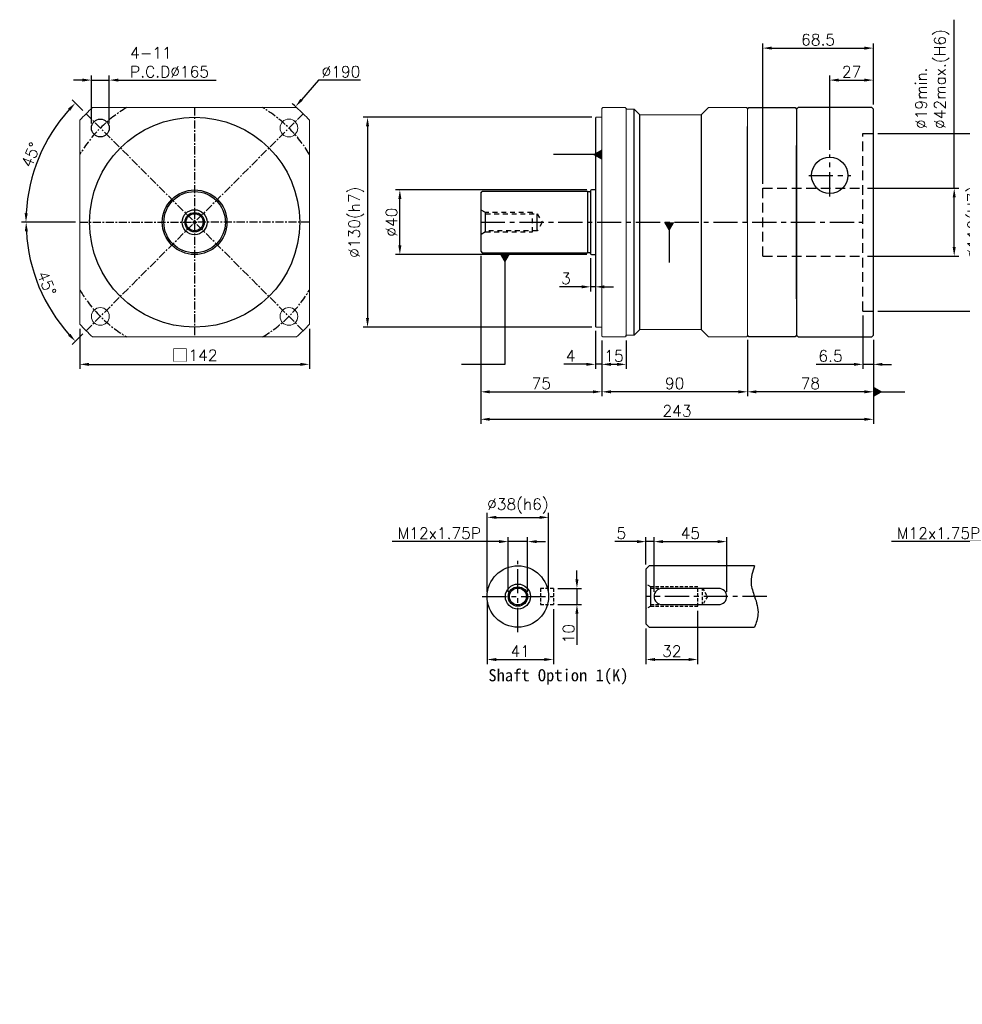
# Model space of a CAD drawing. Header units: millimetres. Extents: x -302 to 775, y -19 to 591.
# Tile 1 of 2: x -302 to 282, y -19 to 591. Entities that reach past the tile are written whole.
import ezdxf

# ---------------------------------------------------------------- set-up
doc = ezdxf.new("R2010")
doc.units = ezdxf.units.MM
doc.header["$LTSCALE"] = 4
for name, pattern in [('CENTER', [2, 1.25, -0.25, 0.25, -0.25]), ('DASHED', [0.75, 0.5, -0.25]), ('JIS_02_0.7', [1.35, 0.75, -0.6])]:
    doc.linetypes.add(name, pattern=pattern)
for name, color, linetype in [('DIM', 6, 'Continuous'), ('MF150X1-011', 7, 'Continuous'), ('MF150X1-012', 7, 'Continuous'), ('圖框', 7, 'Continuous'), ('虛線', 5, 'JIS_02_0.7')]:
    doc.layers.add(name, color=color, linetype=linetype)
doc.styles.get("Standard").update_dxf_attribs({"font": 'romans.shx'})
doc.dimstyles.new('R', dxfattribs={"dimscale": 2.8, "dimtxt": 2.5, "dimasz": 2, "dimexe": 1, "dimexo": 1, "dimgap": 0.6, "dimtad": 1, "dimtoh": 1, "dimdec": 4, "dimdsep": 46, "dimtxsty": 'Standard', "dimcen": 0.5, "dimdle": 1, "dimclrt": 7, "dimadec": 4, "dimazin": 2, "dimtfac": 1, "dimtdec": 4, "dimtofl": 0, "dimtmove": 0, "dimatfit": 3, "dimfxl": 0, "dimtolj": 1, "dimarcsym": 0})
doc.dimstyles.get("Standard").update_dxf_attribs({"dimscale": 2.8, "dimtxt": 2.5, "dimasz": 2, "dimexe": 1, "dimexo": 1, "dimgap": 0.6, "dimtad": 1, "dimdec": 4, "dimdsep": 46, "dimtxsty": 'Standard', "dimcen": 0.5, "dimdle": 1, "dimclrt": 7, "dimadec": 4, "dimazin": 2, "dimtfac": 1, "dimtdec": 4, "dimtofl": 0, "dimtmove": 0, "dimatfit": 3, "dimfxl": 0, "dimtolj": 1, "dimarcsym": 0})

# ---------------------------------------------------------------- blocks, each defined once
blk = doc.blocks.new('*D29')
at = {"layer": 'Defpoints', "color": 0, "ltscale": 2}
for p in [(-260.54, 532.27), (-283.76, 517.29), (-264.36, 465.1), (-122.36, 465.1), (-126.19, 397.92)]:
    blk.add_point(p, dxfattribs=at)
at = {"layer": '圖框', "color": 0, "lineweight": -2, "ltscale": 2}
for p, q in [((-262.52, 534.25), (-269.15, 540.88)), ((-267.16, 465.1), (-300.54, 465.1))]:
    blk.add_line(p, q, dxfattribs=at)
blk.add_arc((-193.36, 465.1), 104.38, 138.07442, 176.92558, dxfattribs=at)
at = {"layer": '圖框', "color": 0, "ltscale": 2}
for points in [[(-271.7, 535.48), (-270.34, 534.2), (-267.17, 538.9)], [(-296.66, 470.67), (-298.52, 470.72), (-297.74, 465.1)]]:
    blk.add_solid(points, dxfattribs=at)
at = {"layer": '圖框', "color": 7, "ltscale": 2, "insert": (-294.66, 506.82), "char_height": 7, "attachment_point": 5, "rotation": 67.614}
blk.add_mtext('\\A1;45°', dxfattribs=at)
blk = doc.blocks.new('*D30')
at = {"layer": 'Defpoints', "color": 0, "ltscale": 2}
for p in [(-126.19, 532.27), (-264.36, 465.1), (-122.36, 465.1), (-294.08, 438.11), (-260.54, 397.92)]:
    blk.add_point(p, dxfattribs=at)
at = {"layer": '圖框', "color": 0, "lineweight": -2, "ltscale": 2}
for p, q in [((-267.16, 465.1), (-300.43, 465.1)), ((-262.52, 395.94), (-269.07, 389.39))]:
    blk.add_line(p, q, dxfattribs=at)
blk.add_arc((-193.36, 465.1), 104.27, 183.07757, 221.92243, dxfattribs=at)
at = {"layer": '圖框', "color": 0, "ltscale": 2}
for points in [[(-298.41, 459.48), (-296.55, 459.53), (-297.63, 465.1)], [(-270.27, 396.08), (-271.62, 394.79), (-267.09, 391.37)]]:
    blk.add_solid(points, dxfattribs=at)
at = {"layer": '圖框', "color": 7, "ltscale": 2, "insert": (-284.91, 427.18), "char_height": 7, "attachment_point": 5, "rotation": 292.5}
blk.add_mtext('\\A1;45°', dxfattribs=at)
blk = doc.blocks.new('*D31')
at = {"layer": 'Defpoints', "color": 0, "ltscale": 2}
for p in [(-130.93, 536.7), (-255.79, 393.49)]:
    blk.add_point(p, dxfattribs=at)
at = {"layer": '圖框', "color": 0, "lineweight": -2, "ltscale": 2}
for p, q in [((-116.64, 553.1), (-127.25, 540.93)), ((-90.63, 553.1), (-116.64, 553.1)), ((-194.76, 465.1), (-191.96, 465.1)), ((-193.36, 463.7), (-193.36, 466.5))]:
    blk.add_line(p, q, dxfattribs=at)
blk.add_arc((-193.36, 465.1), 95, 48.36293, 50.6053, dxfattribs=at)
at = {"layer": '圖框', "color": 0, "ltscale": 2}
blk.add_solid([(-127.96, 541.54), (-126.55, 540.31), (-130.93, 536.7)], dxfattribs=at)
at = {"layer": '圖框', "color": 7, "ltscale": 2, "insert": (-102.79, 558.28), "char_height": 7, "attachment_point": 5}
blk.add_mtext('\\A1;∅190', dxfattribs=at)
blk = doc.blocks.new('*D32')
at = {"color": 0, "lineweight": -2, "ltscale": 2}
for p, q in [((158.13, 488.9), (158.13, 575.7)), ((226.63, 537.9), (226.63, 575.7)), ((163.73, 572.9), (221.03, 572.9))]:
    blk.add_line(p, q, dxfattribs=at)
at = {"color": 0, "ltscale": 2}
for points in [[(163.73, 573.83), (163.73, 571.96), (158.13, 572.9)], [(221.03, 573.83), (221.03, 571.96), (226.63, 572.9)]]:
    blk.add_solid(points, dxfattribs=at)
at = {"layer": 'Defpoints', "color": 0, "ltscale": 2}
for p in [(226.63, 572.9), (226.63, 535.1), (158.13, 486.1)]:
    blk.add_point(p, dxfattribs=at)
at = {"color": 7, "ltscale": 2, "insert": (192.38, 578.08), "char_height": 7, "attachment_point": 5}
blk.add_mtext('\\A1;68.5', dxfattribs=at)
blk = doc.blocks.new('*D33')
at = {"color": 0, "lineweight": -2, "ltscale": 2}
for p, q in [((229.43, 520.1), (299.43, 520.1)), ((296.63, 514.5), (296.63, 415.7)), ((229.43, 410.1), (299.43, 410.1))]:
    blk.add_line(p, q, dxfattribs=at)
at = {"color": 0, "ltscale": 2}
for points in [[(295.69, 514.5), (297.56, 514.5), (296.63, 520.1)], [(295.69, 415.7), (297.56, 415.7), (296.63, 410.1)]]:
    blk.add_solid(points, dxfattribs=at)
at = {"layer": 'Defpoints', "color": 0, "ltscale": 2}
for p in [(226.63, 520.1), (226.63, 410.1), (296.63, 410.1)]:
    blk.add_point(p, dxfattribs=at)
at = {"color": 7, "ltscale": 2, "insert": (289.61, 465.1), "char_height": 7, "attachment_point": 5, "rotation": 90}
blk.add_mtext('\\A1;%%C110(H7)', dxfattribs=at)
blk = doc.blocks.new('*D34')
at = {"color": 0, "lineweight": -2, "ltscale": 2}
for p, q in [((199.63, 509.9), (199.63, 555.9)), ((226.63, 537.9), (226.63, 555.9)), ((205.23, 553.1), (221.03, 553.1))]:
    blk.add_line(p, q, dxfattribs=at)
at = {"color": 0, "ltscale": 2}
for points in [[(205.23, 554.03), (205.23, 552.16), (199.63, 553.1)], [(221.03, 554.03), (221.03, 552.16), (226.63, 553.1)]]:
    blk.add_solid(points, dxfattribs=at)
at = {"layer": 'Defpoints', "color": 0, "ltscale": 2}
for p in [(226.63, 553.1), (226.63, 535.1), (199.63, 507.1)]:
    blk.add_point(p, dxfattribs=at)
at = {"color": 7, "ltscale": 2, "insert": (213.13, 558.28), "char_height": 7, "attachment_point": 5}
blk.add_mtext('\\A1;27', dxfattribs=at)
blk = doc.blocks.new('*D35')
at = {"color": 0, "lineweight": -2, "ltscale": 2}
for p, q in [((276.63, 486.1), (276.63, 590.5)), ((222.93, 486.1), (279.43, 486.1)), ((276.63, 449.7), (276.63, 480.5)), ((222.93, 444.1), (279.43, 444.1))]:
    blk.add_line(p, q, dxfattribs=at)
at = {"color": 0, "ltscale": 2}
for points in [[(275.69, 480.5), (277.56, 480.5), (276.63, 486.1)], [(275.69, 449.7), (277.56, 449.7), (276.63, 444.1)]]:
    blk.add_solid(points, dxfattribs=at)
at = {"layer": 'Defpoints', "color": 0, "ltscale": 2}
for p in [(220.13, 486.1), (220.13, 444.1), (276.63, 444.1)]:
    blk.add_point(p, dxfattribs=at)
at = {"color": 7, "ltscale": 2, "insert": (252.61, 522.82), "char_height": 7, "attachment_point": 1, "rotation": 90}
blk.add_mtext('\\A1;%%C19min.\\P%%C42max.(H6)', dxfattribs=at)
blk = doc.blocks.new('*D36')
at = {"layer": 'Defpoints', "color": 0, "ltscale": 2}
for p in [(220.13, 410.1), (226.63, 395.1), (226.63, 377.1)]:
    blk.add_point(p, dxfattribs=at)
at = {"layer": '圖框', "color": 0, "lineweight": -2, "ltscale": 2}
for p, q in [((220.13, 407.3), (220.13, 374.3)), ((226.63, 392.3), (226.63, 374.3)), ((214.53, 377.1), (191.23, 377.1)), ((226.63, 377.1), (220.13, 377.1)), ((232.23, 377.1), (237.83, 377.1))]:
    blk.add_line(p, q, dxfattribs=at)
at = {"layer": '圖框', "color": 0, "ltscale": 2}
for points in [[(214.53, 378.03), (214.53, 376.16), (220.13, 377.1)], [(232.23, 378.03), (232.23, 376.16), (226.63, 377.1)]]:
    blk.add_solid(points, dxfattribs=at)
at = {"layer": '圖框', "color": 7, "ltscale": 2, "insert": (200.08, 382.28), "char_height": 7, "attachment_point": 5}
blk.add_mtext('\\A1;6.5', dxfattribs=at)
blk = doc.blocks.new('*D37')
at = {"color": 0, "lineweight": -2, "ltscale": 2}
for p, q in [((49.33, 485.1), (-69.17, 485.1)), ((-66.37, 450.7), (-66.37, 479.5)), ((49.33, 445.1), (-69.17, 445.1))]:
    blk.add_line(p, q, dxfattribs=at)
at = {"color": 0, "ltscale": 2}
for points in [[(-67.31, 479.5), (-65.44, 479.5), (-66.37, 485.1)], [(-67.31, 450.7), (-65.44, 450.7), (-66.37, 445.1)]]:
    blk.add_solid(points, dxfattribs=at)
at = {"layer": 'Defpoints', "color": 0, "ltscale": 2}
for p in [(-66.37, 485.1), (52.13, 485.1), (52.13, 445.1)]:
    blk.add_point(p, dxfattribs=at)
at = {"color": 7, "ltscale": 2, "insert": (-71.55, 465.1), "char_height": 7, "attachment_point": 5, "rotation": 90}
blk.add_mtext('\\A1;%%C40', dxfattribs=at)
blk = doc.blocks.new('*D38')
at = {"layer": 'Defpoints', "color": 0, "ltscale": 2}
for p in [(58.63, 394.6), (73.63, 394.6), (58.63, 377.1)]:
    blk.add_point(p, dxfattribs=at)
at = {"layer": '圖框', "color": 0, "lineweight": -2, "ltscale": 2}
for p, q in [((58.63, 391.8), (58.63, 374.3)), ((73.63, 391.8), (73.63, 374.3)), ((68.03, 377.1), (64.23, 377.1))]:
    blk.add_line(p, q, dxfattribs=at)
at = {"layer": '圖框', "color": 0, "ltscale": 2}
for points in [[(64.23, 378.03), (64.23, 376.16), (58.63, 377.1)], [(68.03, 378.03), (68.03, 376.16), (73.63, 377.1)]]:
    blk.add_solid(points, dxfattribs=at)
at = {"layer": '圖框', "color": 7, "ltscale": 2, "insert": (66.13, 382.28), "char_height": 7, "attachment_point": 5}
blk.add_mtext('\\A1;15', dxfattribs=at)
blk = doc.blocks.new('*D39')
at = {"layer": 'Defpoints', "color": 0, "ltscale": 2}
for p in [(54.63, 400.6), (58.63, 394.6), (58.63, 377.11)]:
    blk.add_point(p, dxfattribs=at)
at = {"layer": '圖框', "color": 0, "lineweight": -2, "ltscale": 2}
for p, q in [((54.63, 397.8), (54.63, 374.31)), ((58.63, 391.8), (58.63, 374.31)), ((49.03, 377.11), (35.07, 377.11)), ((58.63, 377.11), (54.63, 377.11)), ((64.23, 377.11), (69.83, 377.11))]:
    blk.add_line(p, q, dxfattribs=at)
at = {"layer": '圖框', "color": 0, "ltscale": 2}
for points in [[(49.03, 378.05), (49.03, 376.18), (54.63, 377.11)], [(64.23, 378.05), (64.23, 376.18), (58.63, 377.11)]]:
    blk.add_solid(points, dxfattribs=at)
at = {"layer": '圖框', "color": 7, "ltscale": 2, "insert": (39.25, 382.29), "char_height": 7, "attachment_point": 5}
blk.add_mtext('\\A1;4', dxfattribs=at)
blk = doc.blocks.new('*D40')
at = {"color": 0, "lineweight": -2, "ltscale": 2}
for p, q in [((148.63, 392.3), (148.63, 357.3)), ((226.63, 392.3), (226.63, 357.3)), ((221.03, 360.1), (154.23, 360.1))]:
    blk.add_line(p, q, dxfattribs=at)
at = {"color": 0, "ltscale": 2}
for points in [[(154.23, 361.03), (154.23, 359.16), (148.63, 360.1)], [(221.03, 361.03), (221.03, 359.16), (226.63, 360.1)]]:
    blk.add_solid(points, dxfattribs=at)
at = {"layer": 'Defpoints', "color": 0, "ltscale": 2}
for p in [(148.63, 395.1), (226.63, 395.1), (148.63, 360.1)]:
    blk.add_point(p, dxfattribs=at)
at = {"color": 7, "ltscale": 2, "insert": (187.63, 365.28), "char_height": 7, "attachment_point": 5}
blk.add_mtext('\\A1;78', dxfattribs=at)
blk = doc.blocks.new('*D41')
at = {"color": 0, "lineweight": -2, "ltscale": 2}
for p, q in [((58.63, 391.8), (58.63, 357.3)), ((148.63, 392.3), (148.63, 357.3)), ((143.03, 360.1), (64.23, 360.1))]:
    blk.add_line(p, q, dxfattribs=at)
at = {"color": 0, "ltscale": 2}
for points in [[(64.23, 361.03), (64.23, 359.16), (58.63, 360.1)], [(143.03, 361.03), (143.03, 359.16), (148.63, 360.1)]]:
    blk.add_solid(points, dxfattribs=at)
at = {"layer": 'Defpoints', "color": 0, "ltscale": 2}
for p in [(58.63, 394.6), (148.63, 395.1), (58.63, 360.1)]:
    blk.add_point(p, dxfattribs=at)
at = {"color": 7, "ltscale": 2, "insert": (103.63, 365.28), "char_height": 7, "attachment_point": 5}
blk.add_mtext('\\A1;90', dxfattribs=at)
blk = doc.blocks.new('*D16')
at = {"color": 0, "lineweight": -2, "ltscale": 2}
for p, q in [((52.33, 530.1), (-89.17, 530.1)), ((-86.37, 524.5), (-86.37, 405.7)), ((52.33, 400.1), (-89.17, 400.1))]:
    blk.add_line(p, q, dxfattribs=at)
at = {"color": 0, "ltscale": 2}
for points in [[(-87.31, 524.5), (-85.44, 524.5), (-86.37, 530.1)], [(-87.31, 405.7), (-85.44, 405.7), (-86.37, 400.1)]]:
    blk.add_solid(points, dxfattribs=at)
at = {"layer": 'Defpoints', "color": 0, "ltscale": 2}
for p in [(55.13, 530.1), (-86.37, 400.1), (55.13, 400.1)]:
    blk.add_point(p, dxfattribs=at)
at = {"color": 7, "ltscale": 2, "insert": (-93.39, 465.1), "char_height": 7, "attachment_point": 5, "rotation": 90}
blk.add_mtext('\\A1;%%C130(h7)', dxfattribs=at)
blk = doc.blocks.new('*D17')
at = {"color": 0, "lineweight": -2, "ltscale": 2}
for p, q in [((-16.37, 444.3), (-16.37, 357.3)), ((58.63, 391.8), (58.63, 357.3)), ((-10.77, 360.1), (53.03, 360.1))]:
    blk.add_line(p, q, dxfattribs=at)
at = {"color": 0, "ltscale": 2}
for points in [[(-10.77, 361.03), (-10.77, 359.16), (-16.37, 360.1)], [(53.03, 361.03), (53.03, 359.16), (58.63, 360.1)]]:
    blk.add_solid(points, dxfattribs=at)
at = {"layer": 'Defpoints', "color": 0, "ltscale": 2}
for p in [(-16.37, 447.1), (58.63, 394.6), (58.63, 360.1)]:
    blk.add_point(p, dxfattribs=at)
at = {"color": 7, "ltscale": 2, "insert": (21.13, 365.28), "char_height": 7, "attachment_point": 5}
blk.add_mtext('\\A1;75', dxfattribs=at)
blk = doc.blocks.new('*D18')
at = {"color": 0, "lineweight": -2, "ltscale": 2}
for p, q in [((-16.37, 444.3), (-16.37, 340.3)), ((226.63, 392.3), (226.63, 340.3)), ((-10.77, 343.1), (221.03, 343.1))]:
    blk.add_line(p, q, dxfattribs=at)
at = {"color": 0, "ltscale": 2}
for points in [[(-10.77, 344.03), (-10.77, 342.16), (-16.37, 343.1)], [(221.03, 344.03), (221.03, 342.16), (226.63, 343.1)]]:
    blk.add_solid(points, dxfattribs=at)
at = {"layer": 'Defpoints', "color": 0, "ltscale": 2}
for p in [(-16.37, 447.1), (226.63, 395.1), (226.63, 343.1)]:
    blk.add_point(p, dxfattribs=at)
at = {"color": 7, "ltscale": 2, "insert": (105.13, 348.28), "char_height": 7, "attachment_point": 5}
blk.add_mtext('\\A1;243', dxfattribs=at)
blk = doc.blocks.new('*D13')
at = {"layer": 'Defpoints', "color": 0, "ltscale": 2}
for p in [(25.64, 282.35), (-12.36, 233.35), (25.64, 233.35)]:
    blk.add_point(p, dxfattribs=at)
at = {"layer": '圖框', "color": 0, "lineweight": -2, "ltscale": 2}
for p, q in [((-12.36, 236.15), (-12.36, 285.15)), ((-6.76, 282.35), (20.04, 282.35)), ((25.64, 236.15), (25.64, 285.15))]:
    blk.add_line(p, q, dxfattribs=at)
at = {"layer": '圖框', "color": 0, "ltscale": 2}
for points in [[(-6.76, 283.28), (-6.76, 281.41), (-12.36, 282.35)], [(20.04, 283.28), (20.04, 281.41), (25.64, 282.35)]]:
    blk.add_solid(points, dxfattribs=at)
at = {"layer": '圖框', "color": 7, "ltscale": 2, "insert": (6.64, 289.36), "char_height": 7, "attachment_point": 5}
blk.add_mtext('\\A1;%%C38(h6)', dxfattribs=at)
blk = doc.blocks.new('*D19')
at = {"layer": 'Defpoints', "color": 0, "ltscale": 2}
for p in [(12.64, 267.35), (0.64, 233.35), (12.64, 233.35)]:
    blk.add_point(p, dxfattribs=at)
at = {"layer": '圖框', "color": 0, "lineweight": -2, "ltscale": 2}
for p, q in [((0.64, 236.15), (0.64, 270.15)), ((12.64, 236.15), (12.64, 270.15)), ((-4.96, 267.35), (-71.12, 267.35)), ((12.64, 267.35), (0.64, 267.35)), ((18.24, 267.35), (23.84, 267.35))]:
    blk.add_line(p, q, dxfattribs=at)
at = {"layer": '圖框', "color": 0, "ltscale": 2}
for points in [[(-4.96, 268.28), (-4.96, 266.41), (0.64, 267.35)], [(18.24, 268.28), (18.24, 266.41), (12.64, 267.35)]]:
    blk.add_solid(points, dxfattribs=at)
at = {"layer": '圖框', "color": 7, "ltscale": 2, "insert": (-41.94, 272.53), "char_height": 7, "attachment_point": 5}
blk.add_mtext('\\A1;M12x1.75P', dxfattribs=at)
blk = doc.blocks.new('*D20')
at = {"layer": 'Defpoints', "color": 0, "ltscale": 2}
for p in [(-12.36, 233.35), (28.64, 228.35), (28.64, 194.35)]:
    blk.add_point(p, dxfattribs=at)
at = {"layer": '圖框', "color": 0, "lineweight": -2, "ltscale": 2}
for p, q in [((-12.36, 230.55), (-12.36, 191.55)), ((28.64, 225.55), (28.64, 191.55)), ((-6.76, 194.35), (23.04, 194.35))]:
    blk.add_line(p, q, dxfattribs=at)
at = {"layer": '圖框', "color": 0, "ltscale": 2}
for points in [[(-6.76, 195.28), (-6.76, 193.41), (-12.36, 194.35)], [(23.04, 195.28), (23.04, 193.41), (28.64, 194.35)]]:
    blk.add_solid(points, dxfattribs=at)
at = {"layer": '圖框', "color": 7, "ltscale": 2, "insert": (8.14, 199.53), "char_height": 7, "attachment_point": 5}
blk.add_mtext('\\A1;41', dxfattribs=at)
blk = doc.blocks.new('*D21')
at = {"layer": 'Defpoints', "color": 0, "ltscale": 2}
for p in [(28.64, 238.35), (28.64, 228.35), (43.19, 228.35)]:
    blk.add_point(p, dxfattribs=at)
at = {"layer": '圖框', "color": 0, "lineweight": -2, "ltscale": 2}
for p, q in [((43.19, 243.95), (43.19, 249.55)), ((31.44, 238.35), (45.99, 238.35)), ((43.19, 238.35), (43.19, 228.35)), ((31.44, 228.35), (45.99, 228.35)), ((43.19, 222.75), (43.19, 203.45))]:
    blk.add_line(p, q, dxfattribs=at)
at = {"layer": '圖框', "color": 0, "ltscale": 2}
for points in [[(42.25, 243.95), (44.12, 243.95), (43.19, 238.35)], [(42.25, 222.75), (44.12, 222.75), (43.19, 228.35)]]:
    blk.add_solid(points, dxfattribs=at)
at = {"layer": '圖框', "color": 7, "ltscale": 2, "insert": (38.01, 210.3), "char_height": 7, "attachment_point": 5, "rotation": 90}
blk.add_mtext('\\A1;10', dxfattribs=at)
blk = doc.blocks.new('*D22')
at = {"layer": 'Defpoints', "color": 0, "ltscale": 2}
for p in [(90.89, 267.35), (85.89, 250.35), (90.89, 233.35)]:
    blk.add_point(p, dxfattribs=at)
at = {"layer": '圖框', "color": 0, "lineweight": -2, "ltscale": 2}
for p, q in [((85.89, 253.15), (85.89, 270.15)), ((90.89, 236.15), (90.89, 270.15)), ((80.29, 267.35), (66.67, 267.35)), ((90.89, 267.35), (85.89, 267.35)), ((96.49, 267.35), (102.09, 267.35))]:
    blk.add_line(p, q, dxfattribs=at)
at = {"layer": '圖框', "color": 0, "ltscale": 2}
for points in [[(80.29, 268.28), (80.29, 266.41), (85.89, 267.35)], [(96.49, 268.28), (96.49, 266.41), (90.89, 267.35)]]:
    blk.add_solid(points, dxfattribs=at)
at = {"layer": '圖框', "color": 7, "ltscale": 2, "insert": (70.68, 272.53), "char_height": 7, "attachment_point": 5}
blk.add_mtext('\\A1;5', dxfattribs=at)
blk = doc.blocks.new('*D23')
at = {"layer": 'Defpoints', "color": 0, "ltscale": 2}
for p in [(135.89, 267.35), (90.89, 233.35), (135.89, 233.35)]:
    blk.add_point(p, dxfattribs=at)
at = {"layer": '圖框', "color": 0, "lineweight": -2, "ltscale": 2}
for p, q in [((90.89, 236.15), (90.89, 270.15)), ((135.89, 236.15), (135.89, 270.15)), ((96.49, 267.35), (130.29, 267.35))]:
    blk.add_line(p, q, dxfattribs=at)
at = {"layer": '圖框', "color": 0, "ltscale": 2}
for points in [[(96.49, 268.28), (96.49, 266.41), (90.89, 267.35)], [(130.29, 268.28), (130.29, 266.41), (135.89, 267.35)]]:
    blk.add_solid(points, dxfattribs=at)
at = {"layer": '圖框', "color": 7, "ltscale": 2, "insert": (113.39, 272.53), "char_height": 7, "attachment_point": 5}
blk.add_mtext('\\A1;45', dxfattribs=at)
blk = doc.blocks.new('*D24')
at = {"layer": 'Defpoints', "color": 0, "ltscale": 2}
for p in [(117.89, 227.35), (85.89, 216.35), (117.89, 194.35)]:
    blk.add_point(p, dxfattribs=at)
at = {"layer": '圖框', "color": 0, "lineweight": -2, "ltscale": 2}
for p, q in [((117.89, 224.55), (117.89, 191.55)), ((85.89, 213.55), (85.89, 191.55)), ((91.49, 194.35), (112.29, 194.35))]:
    blk.add_line(p, q, dxfattribs=at)
at = {"layer": '圖框', "color": 0, "ltscale": 2}
for points in [[(91.49, 195.28), (91.49, 193.41), (85.89, 194.35)], [(112.29, 195.28), (112.29, 193.41), (117.89, 194.35)]]:
    blk.add_solid(points, dxfattribs=at)
at = {"layer": '圖框', "color": 7, "ltscale": 2, "insert": (101.89, 199.53), "char_height": 7, "attachment_point": 5}
blk.add_mtext('\\A1;32', dxfattribs=at)
blk = doc.blocks.new('*D25')
at = {"layer": 'Defpoints', "color": 0, "ltscale": 2}
for p in [(322.27, 267.35), (310.27, 233.35), (322.27, 233.35)]:
    blk.add_point(p, dxfattribs=at)
at = {"layer": '圖框', "color": 0, "lineweight": -2, "ltscale": 2}
for p, q in [((310.27, 236.15), (310.27, 270.15)), ((322.27, 236.15), (322.27, 270.15)), ((304.67, 267.35), (237.79, 267.35)), ((322.27, 267.35), (310.27, 267.35)), ((327.87, 267.35), (333.47, 267.35))]:
    blk.add_line(p, q, dxfattribs=at)
at = {"layer": '圖框', "color": 0, "ltscale": 2}
for points in [[(304.67, 268.28), (304.67, 266.41), (310.27, 267.35)], [(327.87, 268.28), (327.87, 266.41), (322.27, 267.35)]]:
    blk.add_solid(points, dxfattribs=at)
at = {"layer": '圖框', "color": 7, "ltscale": 2, "insert": (266.97, 272.53), "char_height": 7, "attachment_point": 5}
blk.add_mtext('\\A1;M12x1.75P', dxfattribs=at)
blk = doc.blocks.new('*D42')
at = {"color": 0, "lineweight": -2}
for p, q in [((-264.36, 399.18), (-264.36, 374.3)), ((-122.36, 399.18), (-122.36, 374.3)), ((-258.76, 377.1), (-127.96, 377.1))]:
    blk.add_line(p, q, dxfattribs=at)
at = {"color": 0}
for points in [[(-258.76, 378.03), (-258.76, 376.16), (-264.36, 377.1)], [(-127.96, 378.03), (-127.96, 376.16), (-122.36, 377.1)]]:
    blk.add_solid(points, dxfattribs=at)
at = {"layer": 'Defpoints', "color": 0}
for p in [(-264.36, 401.98), (-122.36, 401.98), (-122.36, 377.1)]:
    blk.add_point(p, dxfattribs=at)
at = {"color": 7, "insert": (-193.36, 382.57), "char_height": 7, "attachment_point": 5}
blk.add_mtext('\\A1;{\\fPMingLiU|b0|i0|c136|p18;\\H1.083x;\\C0;□}142', dxfattribs=at)
blk = doc.blocks.new('*D49')
at = {"color": 0, "lineweight": -2}
for p, q in [((-257.2, 526.23), (-257.2, 555.9)), ((-246.2, 526.23), (-246.2, 555.9)), ((-262.8, 553.1), (-268.4, 553.1)), ((-257.2, 553.1), (-246.2, 553.1)), ((-240.6, 553.1), (-179.97, 553.1))]:
    blk.add_line(p, q, dxfattribs=at)
at = {"color": 0}
for points in [[(-262.8, 554.03), (-262.8, 552.16), (-257.2, 553.1)], [(-240.6, 554.03), (-240.6, 552.16), (-246.2, 553.1)]]:
    blk.add_solid(points, dxfattribs=at)
at = {"layer": 'Defpoints', "color": 0}
for p in [(-246.2, 553.1), (-257.2, 523.43), (-246.2, 523.43)]:
    blk.add_point(p, dxfattribs=at)
at = {"color": 7, "insert": (-233.32, 573.44), "char_height": 7, "attachment_point": 1}
blk.add_mtext('\\A1;4-11\\PP.C.D%%C165', dxfattribs=at)
blk = doc.blocks.new('_DatumFilled')
at = {"color": 0, "linetype": 'ByBlock'}
blk.add_solid([(0, 0.58), (-1, 0), (0, -0.58)], dxfattribs=at)
blk = doc.blocks.new('A$C6D7071F2')
at = {"color": 7, "linetype": 'Continuous', "lineweight": 15}
for p, q in [((4, 141.5), (4.5, 142)), ((4, 8.26), (4, 141.5)), ((18.5, 142), (4.5, 142)), ((18.5, 142), (19, 141.5)), ((19, 141), (19, 8.26)), ((19, 141), (24, 141)), ((27.5, 137.5), (24, 141)), ((70, 142), (65.5, 137.5)), ((70, 142), (93.5, 142)), ((93.5, 142), (94, 141.5)), ((94, 130.29), (94, 141.5)), ((0, 135.5), (0.5, 136)), ((0, 6.5), (0, 135.5)), ((0.5, 136), (4, 136)), ((65.5, 137.5), (27.5, 137.5)), ((94, 71), (94, 0.5)), ((0, 6.5), (0.5, 6)), ((4, 0.5), (4, 8.26)), ((19, 8.26), (19, 0.5)), ((0.5, 6), (4, 6)), ((4, 0.5), (4.5, 0)), ((4.5, 0), (18.5, 0)), ((18.5, 0), (19, 0.5)), ((24, 1), (19, 1)), ((24, 1), (27.5, 4.5)), ((27.5, 4.5), (65.5, 4.5)), ((65.5, 4.5), (70, 0)), ((93.5, 0), (70, 0)), ((93.5, 0), (94, 0.5))]:
    blk.add_line(p, q, dxfattribs=at)
at = {"color": 0}
blk.add_line((65.5, 137.5), (65.5, 4.5), dxfattribs=at)
at = {"layer": 'MF150X1-011'}
for p, q in [((19, 141.5), (19, 141)), ((24, 1), (24, 141)), ((27.5, 4.5), (27.5, 137.5)), ((94, 71), (94, 130.29))]:
    blk.add_line(p, q, dxfattribs=at)
blk = doc.blocks.new('*D50')
at = {"color": 0, "lineweight": -2}
for p, q in [((51.63, 442.8), (51.63, 422.3)), ((54.63, 442.3), (54.63, 422.3)), ((46.03, 425.1), (32.4, 425.1)), ((54.63, 425.1), (51.63, 425.1)), ((60.23, 425.1), (65.83, 425.1))]:
    blk.add_line(p, q, dxfattribs=at)
at = {"color": 0}
for points in [[(46.03, 426.03), (46.03, 424.16), (51.63, 425.1)], [(60.23, 426.03), (60.23, 424.16), (54.63, 425.1)]]:
    blk.add_solid(points, dxfattribs=at)
at = {"layer": 'Defpoints', "color": 0}
for p in [(51.63, 445.6), (54.63, 445.1), (51.63, 425.1)]:
    blk.add_point(p, dxfattribs=at)
at = {"color": 7, "insert": (36.41, 430.28), "char_height": 7, "attachment_point": 5}
blk.add_mtext('\\A1;3', dxfattribs=at)

msp = doc.modelspace()

# ---------------------------------------------------------------- linework, layer by layer
at = {"linetype": 'CENTER'}
for p, q in [((-260.53858, 532.27342), (-193.36344, 465.09827)), ((-193.36344, 536.09827), (-193.36344, 394.09827)), ((-126.1883, 532.27342), (-193.36344, 465.09827)), ((-264.36344, 465.09827), (-193.36344, 465.09827)), ((-260.53858, 397.92313), (-193.36344, 465.09827)), ((-122.36344, 465.09827), (-193.36344, 465.09827)), ((-126.1883, 397.92313), (-193.36344, 465.09827))]:
    msp.add_line(p, q, dxfattribs=at)
at = {"linetype": 'Continuous', "lineweight": 15}
for p, q in [((-256.48237, 536.09827), (-193.36344, 536.09827)), ((-130.2445, 536.09827), (-193.36344, 536.09827)), ((-264.36344, 401.97934), (-264.36344, 528.21721)), ((-122.36344, 401.97934), (-122.36344, 528.21721)), ((-193.36344, 394.09827), (-256.48237, 394.09827)), ((-193.36344, 394.09827), (-130.2445, 394.09827))]:
    msp.add_line(p, q, dxfattribs=at)
at = {"color": 0, "linetype": 'Continuous', "lineweight": 15}
for p, q in [((58.62735, 535.59827), (59.12735, 536.09827)), ((58.62735, 530.09827), (58.62735, 535.59827)), ((73.12735, 536.09827), (59.12735, 536.09827)), ((73.12735, 536.09827), (73.62735, 535.59827)), ((73.62735, 535.09827), (78.62735, 535.09827)), ((124.62735, 536.09827), (148.12735, 536.09827)), ((148.12735, 536.09827), (148.62735, 535.59827)), ((148.62735, 535.59827), (148.62735, 394.59827)), ((54.62735, 529.59827), (55.12735, 530.09827)), ((55.12735, 530.09827), (58.62735, 530.09827)), ((54.62735, 400.59827), (55.12735, 400.09827)), ((55.12735, 400.09827), (58.62735, 400.09827)), ((58.62735, 400.09827), (58.62735, 394.59827)), ((58.62735, 394.59827), (59.12735, 394.09827)), ((73.12735, 394.09827), (59.12735, 394.09827)), ((73.12735, 394.09827), (73.62735, 394.59827)), ((73.62735, 395.09827), (78.62735, 395.09827)), ((148.12735, 394.09827), (148.62735, 394.59827))]:
    msp.add_line(p, q, dxfattribs=at)
at = {"color": 0}
for p, q in [((148.62735, 535.09827), (149.62735, 536.09827)), ((148.62735, 535.09827), (149.62735, 536.09827)), ((149.62735, 536.09827), (178.12735, 536.09827)), ((178.12735, 536.09827), (179.12735, 535.09827)), ((180.12735, 536.09827), (179.12735, 535.09827)), ((179.12735, 535.09827), (179.12735, 395.09827)), ((179.12735, 535.09827), (179.12735, 512.59827)), ((225.62735, 536.09827), (180.12735, 536.09827)), ((226.62735, 535.09827), (225.62735, 536.09827)), ((226.62735, 395.09827), (226.62735, 535.09827)), ((54.62735, 529.59827), (54.62735, 400.59827)), ((179.12735, 417.59827), (179.12735, 512.59827)), ((179.12735, 417.59827), (179.12735, 395.09827)), ((149.62735, 394.09827), (148.62735, 395.09827)), ((149.62735, 394.09827), (148.62735, 395.09827)), ((178.12735, 394.09827), (149.62735, 394.09827)), ((179.12735, 395.09827), (178.12735, 394.09827)), ((179.12735, 395.09827), (180.12735, 394.09827)), ((180.12735, 394.09827), (225.62735, 394.09827)), ((225.62735, 394.09827), (226.62735, 395.09827))]:
    msp.add_line(p, q, dxfattribs=at)
at = {"color": 0, "linetype": 'DASHED', "ltscale": 3}
for p, q in [((220.12735, 410.09827), (220.12735, 520.09827)), ((220.12735, 520.09827), (226.62735, 520.09827)), ((158.12735, 444.09827), (158.12735, 486.09827)), ((158.12735, 486.09827), (220.12735, 486.09827)), ((158.12735, 444.09827), (220.12735, 444.09827)), ((220.12735, 410.09827), (226.62735, 410.09827))]:
    msp.add_line(p, q, dxfattribs=at)
at = {"color": 0, "linetype": 'CENTER', "ltscale": 3}
for p, q in [((199.62735, 481.09827), (199.62735, 507.09827)), ((186.62735, 494.09827), (212.62735, 494.09827)), ((-16.37265, 465.09827), (220.12735, 465.09827))]:
    msp.add_line(p, q, dxfattribs=at)
for radius in [65, 20]:
    msp.add_circle((-193.36344, 465.09827), radius)
at = {"color": 0}
msp.add_circle((-251.69975, 523.43458), 5.5, dxfattribs=at)
at = {"linetype": 'Continuous', "lineweight": 15}
for centre in [(-135.02713, 523.43458), (-251.69975, 406.76196), (-135.02713, 406.76196)]:
    msp.add_circle(centre, 5.5, dxfattribs=at)
at = {"color": 0, "ltscale": 2}
for centre, radius in [((199.62735, 494.09827), 11.25), ((6.63656, 233.34827), 19)]:
    msp.add_circle(centre, radius, dxfattribs=at)
at = {"linetype": 'Continuous', "lineweight": 15}
for start, end in [(131.63706629, 138.36293371), (41.63706629, 48.36293371), (221.63706629, 228.36293371), (311.63706629, 318.36293371)]:
    msp.add_arc((-193.36344, 465.09827), 95, start, end, dxfattribs=at)
at = {"linetype": 'CENTER'}
for start, end in [(120.61530041, 149.38469959), (30.61530041, 59.38469959), (210.61530041, 239.38469959), (300.61530041, 329.38469959)]:
    msp.add_arc((-193.36344, 465.09827), 82.5, start, end, dxfattribs=at)
at = {"layer": 'MF150X1-011', "color": 0}
for p, q in [((73.62735, 535.59827), (73.62735, 535.09827)), ((73.62735, 394.59827), (73.62735, 395.09827))]:
    msp.add_line(p, q, dxfattribs=at)
at = {"layer": 'MF150X1-012', "color": 0}
for p, q in [((-16.37265, 483.09827), (-15.37265, 484.09827)), ((-16.37265, 483.09827), (-16.37265, 447.09827)), ((49.62735, 484.09827), (-15.37265, 484.09827)), ((49.62735, 484.09827), (49.62735, 446.09827)), ((51.22735, 483.99827), (49.89192, 483.99827)), ((51.62735, 484.59827), (51.62735, 445.59827)), ((54.62735, 485.09827), (52.12735, 485.09827)), ((-13.37265, 459.09827), (-13.37265, 471.09827)), ((18.62735, 459.84827), (18.62735, 470.34827)), ((-16.37265, 447.09827), (-15.37265, 446.09827)), ((-15.37265, 446.09827), (49.62735, 446.09827)), ((51.25987, 446.19827), (49.89192, 446.19827)), ((52.12735, 445.09827), (54.62735, 445.09827)), ((87.89205, 252.34827), (85.89205, 250.34827)), ((85.89205, 250.34827), (85.89205, 216.34827)), ((153.09205, 252.34827), (87.89205, 252.34827)), ((88.89205, 227.34827), (88.89205, 239.34827)), ((130.89205, 238.34827), (95.89205, 238.34827)), ((95.89205, 228.34827), (130.89205, 228.34827)), ((85.89205, 216.34827), (87.89205, 214.34827)), ((87.89205, 214.34827), (153.09205, 214.34827))]:
    msp.add_line(p, q, dxfattribs=at)
at = {"layer": 'MF150X1-012', "color": 0, "linetype": 'CENTER', "ltscale": 3}
for p, q in [((6.63656, 211.34827), (6.63656, 255.34827)), ((-15.36344, 233.34827), (28.63656, 233.34827))]:
    msp.add_line(p, q, dxfattribs=at)
at = {"layer": 'MF150X1-012', "color": 0, "linetype": 'DASHED'}
for p, q in [((28.63656, 238.34827), (20.63656, 238.34827)), ((20.63656, 238.34827), (20.63656, 228.34827)), ((28.63656, 238.34827), (28.63656, 228.34827)), ((88.89205, 239.34827), (85.89205, 241.08032)), ((117.89205, 239.34827), (88.89205, 239.34827)), ((117.89205, 227.34827), (117.89205, 239.34827)), ((120.89205, 228.09827), (120.89205, 238.59827)), ((20.63656, 228.34827), (28.63656, 228.34827)), ((88.89205, 227.34827), (85.89205, 225.61622)), ((88.89205, 227.34827), (117.89205, 227.34827))]:
    msp.add_line(p, q, dxfattribs=at)
msp.add_lwpolyline([(88.89205, 238.59827), (120.89205, 238.59827), (123.92314, 233.34827), (120.89205, 228.09827), (88.89205, 228.09827)], dxfattribs=at)
at = {"layer": 'MF150X1-012', "color": 0}
for centre, radius in [((-193.36344, 465.09827), 19), ((-193.36344, 465.09827), 7.73205), ((-193.36344, 465.09827), 6), ((-193.36344, 465.09827), 5.25), ((6.63656, 233.34827), 7.73205), ((6.63656, 233.34827), 6), ((6.63656, 233.34827), 5.25)]:
    msp.add_circle(centre, radius, dxfattribs=at)
for centre, radius, start, end in [((49.89192, 484.39827), 0.4, 228.59037789, 270), ((51.22735, 484.39827), 0.4, 270, 0), ((52.12735, 484.59827), 0.5, 90, 180), ((49.89192, 445.79827), 0.4, 90, 131.40962211), ((51.22735, 445.79827), 0.4, 0, 90), ((52.12735, 445.59827), 0.5, 180, 270), ((95.89205, 233.34827), 5, 90, 270), ((130.89205, 233.34827), 5, 270, 90)]:
    msp.add_arc(centre, radius, start, end, dxfattribs=at)
at = {"layer": '圖框', "color": 0, "linetype": 'CENTER', "ltscale": 3}
msp.add_line((160.6213, 233.34827), (85.89205, 233.34827), dxfattribs=at)
at = {"layer": '圖框', "color": 0, "ltscale": 2}
msp.add_spline([(153.09205, 252.34827), (150.94856, 241.45243), (153.09205, 233.34827), (155.21817, 222.3291), (153.09205, 214.34827)], degree=3, dxfattribs=at)
at = {"layer": '虛線', "color": 0}
for p, q in [((-13.37265, 471.09827), (-16.37265, 472.83032)), ((15.62735, 471.09827), (-13.37265, 471.09827)), ((15.62735, 459.09827), (15.62735, 471.09827)), ((18.62735, 470.34827), (21.65844, 465.09827)), ((21.65844, 465.09827), (18.62735, 459.84827)), ((-13.37265, 459.09827), (-16.37265, 457.36622)), ((18.62735, 459.84827), (-13.37265, 459.84827)), ((-13.37265, 459.09827), (15.62735, 459.09827))]:
    msp.add_line(p, q, dxfattribs=at)
msp.add_lwpolyline([(-13.37265, 470.34827), (18.62735, 470.34827)], dxfattribs=at)

# ---------------------------------------------------------------- block references
at = {"color": 0}
msp.add_blockref('A$C6D7071F2', (54.62735, 394.09827), dxfattribs=at)

# ---------------------------------------------------------------- texts
at = {"color": 0, "insert": (-11.62398, 188.34827), "char_height": 7.5, "width": 108.8240913, "attachment_point": 1}
msp.add_mtext('{\\fDFKai-SB|b1|i0|c0|p65;Shaft Option 1(K)}', dxfattribs=at)
at = {"layer": 'DIM', "color": 7, "char_height": 3.125, "width": 2}
for insert, attachment_point in [((88.33562, 149.09553), 1), ((116.37101, 133.97787), 1), ((11.83562, -4.02947), 9), ((39.87101, -19.14713), 9)]:
    msp.add_mtext('\\A1;', dxfattribs=dict(at, insert=insert, attachment_point=attachment_point))

# ---------------------------------------------------------------- dimensions: what is measured, and where the dimension line sits
at = {"color": 0, "ltscale": 2}
for base, p1, p2, text, picture, middle in [((276.62735, 444.09827), (220.12735, 486.09827), (220.12735, 444.09827), '%%C19min.\\P%%C42max.(H6)', '*D35', (276.62735, 555.82245)), ((296.62735, 410.09827), (226.62735, 520.09827), (226.62735, 410.09827), '%%C<>(H7)', '*D33', (296.62735, 465.09827))]:
    dim = msp.add_linear_dim(base=base, p1=p1, p2=p2, angle=90, text=text, dimstyle='Standard', dxfattribs=at)
    dim.commit()
    dim.dimension.update_dxf_attribs({"geometry": picture, "text_midpoint": middle, "dimtype": 160})
for base, p1, picture, middle in [((226.62735, 572.89827), (158.12735, 486.09827), '*D32', (192.37735, 572.89827)), ((226.62735, 553.09827), (199.62735, 507.09827), '*D34', (213.12735, 553.09827))]:
    dim = msp.add_linear_dim(base=base, p1=p1, p2=(226.62735, 535.09827), dimstyle='Standard', dxfattribs=at)
    dim.commit()
    dim.dimension.update_dxf_attribs({"geometry": picture, "text_midpoint": middle, "dimtype": 160})
at = {"color": 0}
dim = msp.add_linear_dim(base=(-246.19975, 553.09827), p1=(-257.19975, 523.43458), p2=(-246.19975, 523.43458), text='4-<>\\PP.C.D%%C165', dimstyle='R', override={"dimtofl": 1, "dimldrblk": 'DatumFilled', "dimtfill": 1}, dxfattribs=at)
dim.commit()
dim.dimension.update_dxf_attribs({"geometry": '*D49', "text_midpoint": (-207.48642, 564.11161)})
at = {"color": 0, "ltscale": 2}
for base, p1, p2, text, picture, middle in [((-86.37265, 400.09827), (55.12735, 530.09827), (55.12735, 400.09827), '%%C<>(h7)', '*D16', (-86.37265, 465.09827)), ((-66.37265, 485.09827), (52.12735, 445.09827), (52.12735, 485.09827), '%%C<>', '*D37', (-66.37265, 465.09827))]:
    dim = msp.add_linear_dim(base=base, p1=p1, p2=p2, angle=90, text=text, dimstyle='Standard', override={"dimtmove": 0}, dxfattribs=at)
    dim.commit()
    dim.dimension.update_dxf_attribs({"geometry": picture, "text_midpoint": middle, "dimtype": 160})
for base, p1, p2, picture, middle in [((58.62735, 360.09827), (-16.37265, 447.09827), (58.62735, 394.59827), '*D17', (21.12735, 365.27827)), ((226.62735, 343.09827), (-16.37265, 447.09827), (226.62735, 395.09827), '*D18', (105.12735, 348.27827)), ((58.62735, 360.09827), (148.62735, 395.09827), (58.62735, 394.59827), '*D41', (103.62735, 365.27827)), ((148.62735, 360.09827), (226.62735, 395.09827), (148.62735, 395.09827), '*D40', (187.62735, 365.27827))]:
    dim = msp.add_linear_dim(base=base, p1=p1, p2=p2, dimstyle='Standard', dxfattribs=at)
    dim.commit()
    dim.dimension.update_dxf_attribs({"geometry": picture, "text_midpoint": middle})
at = {"color": 0}
dim = msp.add_linear_dim(base=(51.62735, 425.09827), p1=(54.62735, 445.09827), p2=(51.62735, 445.59827), dimstyle='R', override={"dimtofl": 1, "dimldrblk": 'DatumFilled', "dimtfill": 1}, dxfattribs=at)
dim.commit()
dim.dimension.update_dxf_attribs({"geometry": '*D50', "text_midpoint": (36.41401, 430.27827)})
dim = msp.add_linear_dim(base=(-122.36344, 377.09827), p1=(-264.36344, 401.97934), p2=(-122.36344, 401.97934), text='{\\fPMingLiU|b0|i0|c136|p18;\\H1.083x;\\C0;□}<>', dimstyle='Standard', dxfattribs=at)
dim.commit()
dim.dimension.update_dxf_attribs({"geometry": '*D42', "text_midpoint": (-193.36344, 377.09827), "dimtype": 160})
at = {"layer": '圖框', "color": 0, "ltscale": 2}
dim = msp.add_diameter_dim_2p(p1=(-255.79336, 393.49168), p2=(-130.93352, 536.70487), dimstyle='R', dxfattribs=at)
dim.commit()
dim.dimension.update_dxf_attribs({"geometry": '*D31', "text_midpoint": (-102.79433, 553.09827), "dimtype": 163})
dim = msp.add_angular_dim_2l(base=(-283.75558, 517.2862), line1=((-264.36344, 465.09827), (-122.36344, 465.09827)), line2=((-260.53858, 532.27342), (-126.1883, 397.92313)), dimstyle='Standard', dxfattribs=at)
dim.commit()
dim.dimension.update_dxf_attribs({"geometry": '*D29', "text_midpoint": (-289.87343, 504.84924), "dimtype": 162})
dim = msp.add_angular_dim_2l(base=(-294.07933, 438.11153), line1=((-126.1883, 532.27342), (-260.53858, 397.92313)), line2=((-264.36344, 465.09827), (-122.36344, 465.09827)), dimstyle='Standard', dxfattribs=at)
dim.commit()
dim.dimension.update_dxf_attribs({"geometry": '*D30', "text_midpoint": (-284.90952, 427.17864)})
for base, p1, p2, picture, middle in [((226.62735, 377.09827), (220.12735, 410.09827), (226.62735, 395.09827), '*D36', (200.08068, 377.09827)), ((58.62735, 377.11384), (54.62735, 400.59827), (58.62735, 394.59827), '*D39', (39.24735, 377.11384)), ((90.89205, 267.34827), (85.89205, 250.34827), (90.89205, 233.34827), '*D22', (70.67872, 267.34827))]:
    dim = msp.add_linear_dim(base=base, p1=p1, p2=p2, dimstyle='Standard', override={"dimtofl": 1}, dxfattribs=at)
    dim.commit()
    dim.dimension.update_dxf_attribs({"geometry": picture, "text_midpoint": middle, "dimtype": 160})
dim = msp.add_linear_dim(base=(58.62735, 377.09827), p1=(73.62735, 394.59827), p2=(58.62735, 394.59827), dimstyle='Standard', override={"dimtofl": 1}, dxfattribs=at)
dim.commit()
dim.dimension.update_dxf_attribs({"geometry": '*D38', "text_midpoint": (66.12735, 382.27827)})
for base, p1, p2, text, override, picture, middle in [((25.63656, 282.34827), (-12.36344, 233.34827), (25.63656, 233.34827), '%%C<>(h6)', {"dimtmove": 0}, '*D13', (6.63656, 282.34827)), ((12.63656, 267.34827), (0.63656, 233.34827), (12.63656, 233.34827), 'M<>x1.75P', {"dimtofl": 1, "dimtmove": 0}, '*D19', (-41.94355, 267.34827)), ((322.27041, 267.34827), (310.27041, 233.34827), (322.27041, 233.34827), 'M<>x1.75P', {"dimtofl": 1, "dimtmove": 0}, '*D25', (266.96957, 267.34827))]:
    dim = msp.add_linear_dim(base=base, p1=p1, p2=p2, text=text, dimstyle='Standard', override=override, dxfattribs=at)
    dim.commit()
    dim.dimension.update_dxf_attribs({"geometry": picture, "text_midpoint": middle, "dimtype": 160})
for base, p1, p2, picture, middle in [((135.89205, 267.34827), (90.89205, 233.34827), (135.89205, 233.34827), '*D23', (113.39205, 272.52827)), ((28.63656, 194.34827), (-12.36344, 233.34827), (28.63656, 228.34827), '*D20', (8.13656, 199.52827))]:
    dim = msp.add_linear_dim(base=base, p1=p1, p2=p2, dimstyle='Standard', dxfattribs=at)
    dim.commit()
    dim.dimension.update_dxf_attribs({"geometry": picture, "text_midpoint": middle})
dim = msp.add_linear_dim(base=(43.18656, 228.34827), p1=(28.63656, 238.34827), p2=(28.63656, 228.34827), angle=90, dimstyle='Standard', override={"dimtofl": 1}, dxfattribs=at)
dim.commit()
dim.dimension.update_dxf_attribs({"geometry": '*D21', "text_midpoint": (38.00656, 210.30161)})
dim = msp.add_linear_dim(base=(117.89205, 194.34827), p1=(85.89205, 216.34827), p2=(117.89205, 227.34827), dimstyle='Standard', dxfattribs=at)
dim.commit()
dim.dimension.update_dxf_attribs({"geometry": '*D24', "text_midpoint": (101.89205, 194.34827), "dimtype": 160})

# ---------------------------------------------------------------- leaders
msp.add_leader([(100.26076, 465.09827), (100.26076, 440.09827)], dimstyle='Standard', override={"dimgap": 0.6, "dimtad": 0, "dimldrblk": 'DatumFilled'})
at = {"layer": 'DIM', "color": 0}
for points, dimstyle, override in [([(58.62735, 506.97112), (28.62735, 506.97112)], 'R', {"dimgap": 0.6, "dimtad": 0, "dimldrblk": 'DatumFilled'}), ([(-1.37265, 445.52505), (-1.37265, 377.09827), (-28.28932, 377.1009)], 'Standard', {"dimldrblk": 'DatumFilled'})]:
    msp.add_leader(points, dimstyle=dimstyle, override=override, dxfattribs=at)
at = {"layer": '圖框', "color": 0, "ltscale": 2}
msp.add_leader([(226.62735, 360.09827), (246.05219, 360.09827)], dimstyle='Standard', override={"dimldrblk": 'DatumFilled'}, dxfattribs=at)

doc.saveas('drawing.dxf')
